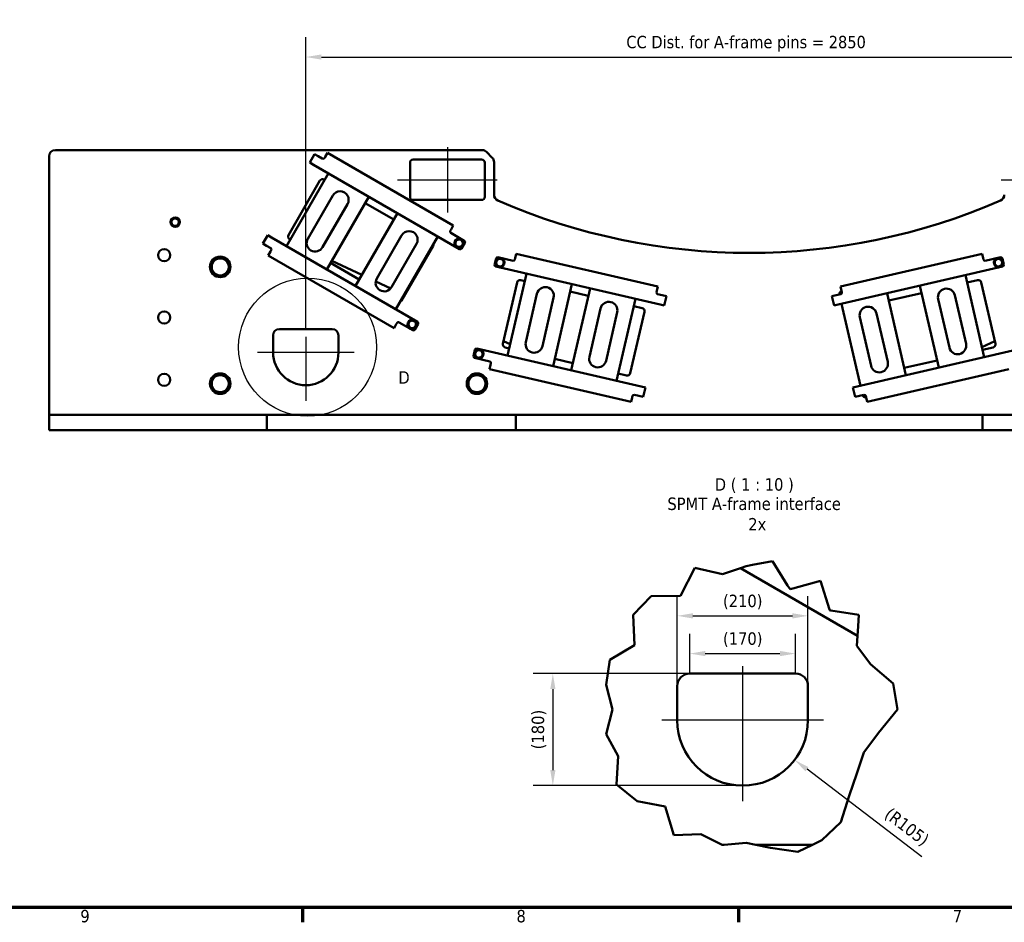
# Model space of a CAD drawing. Header units: millimetres. Extents: x -428974 to 63075, y -12164 to 49045.
# Tile 24 of 131: x 17616 to 29484, y 1320 to 12194. Entities that reach past the tile are written whole.
import ezdxf

# ---------------------------------------------------------------- set-up
doc = ezdxf.new("R2010")
doc.units = ezdxf.units.MM
doc.header["$LTSCALE"] = 75
for name, color, linetype, lineweight in [('Border (ISO)', 7, 'Continuous', 70), ('Break Line (ISO)', 7, 'Continuous', 50), ('Center Mark (ISO)', 7, 'Continuous', 25), ('Centerline (ISO)', 7, 'Continuous', 25), ('Detail Boundary (ISO)', 7, 'Continuous', 25), ('Dimension (ISO)', 7, 'Continuous', 25), ('Symbol (ISO)', 7, 'Continuous', 25), ('Visible (ISO)', 7, 'Continuous', 50)]:
    doc.layers.add(name, color=color, linetype=linetype, lineweight=lineweight)
doc.styles.add('Label Text (ISO)', font='tahoma.ttf')
doc.styles.add('Note Text (ISO)', font='tahoma.ttf')
doc.dimstyles.new('Default (ISO)', dxfattribs={"dimscale": 75, "dimtxt": 2, "dimasz": 2.5, "dimexe": 3.175, "dimexo": 0, "dimgap": 0.762, "dimtad": 1, "dimrnd": 1e-08, "dimtxsty": 'Note Text (ISO)', "dimcen": 0.09, "dimdle": 10, "dimclrd": 256, "dimclre": 256, "dimclrt": 256, "dimazin": 2, "dimtfac": 1, "dimtmove": 0, "dimatfit": 3, "dimfxl": 1, "dimtolj": 1, "dimtzin": 0, "dimlwd": -1, "dimlwe": -1, "dimarcsym": 0})

# ---------------------------------------------------------------- blocks, each defined once
blk = doc.blocks.new('Borders Default Border')
at = {"layer": 'Border (ISO)'}
for p, q in [((280.33, 20), (280.33, 17.6)), ((350.42, 20), (350.42, 17.6))]:
    blk.add_line(p, q, dxfattribs=at)
at = {"layer": 'Border (ISO)', "flags": 128}
blk.add_lwpolyline([(20, 20), (20, 574), (821, 574), (821, 20), (20, 20)], dxfattribs=at)
at = {"layer": 'Border (ISO)', "char_height": 2, "attachment_point": 7, "style": 'Label Text (ISO)'}
for s, insert in [('9', (244.63, 17.56)), ('8', (314.72, 17.55)), ('7', (384.84, 17.6))]:
    blk.add_mtext(s, dxfattribs=dict(at, insert=insert))
blk = doc.blocks.new('2dDetail1')
at = {"layer": 'Detail Boundary (ISO)'}
blk.add_circle((281.15, 109.98), 11.08, dxfattribs=at)
at = {"layer": 'Detail Boundary (ISO)', "insert": (295.74, 104.12), "char_height": 2, "attachment_point": 7, "style": 'Label Text (ISO)'}
blk.add_mtext('D', dxfattribs=at)
blk = doc.blocks.new('*D26')
at = {"layer": 'Defpoints', "color": 0, "transparency": 16777216}
for p in [(31752, 11744), (21065, 8466), (31752, 8466)]:
    blk.add_point(p, dxfattribs=at)
at = {"layer": 'Dimension (ISO)', "transparency": 16777216}
for p, q in [((21065, 8466), (21065, 11982)), ((31752, 8466), (31752, 11982)), ((21252, 11744), (31565, 11744))]:
    blk.add_line(p, q, dxfattribs=at)
for points in [[(21252, 11775), (21252, 11713), (21065, 11744)], [(31565, 11775), (31565, 11713), (31752, 11744)]]:
    blk.add_solid(points, dxfattribs=at)
at = {"layer": 'Dimension (ISO)', "transparency": 16777216, "insert": (24928, 11999), "char_height": 150, "attachment_point": 1, "style": 'Note Text (ISO)'}
blk.add_mtext('\\A1;\\fTahoma|b0|i0;\\H149.0446;CC Dist. for A-frame pins = 2850', dxfattribs=at)
blk = doc.blocks.new('*D27')
at = {"layer": 'Defpoints', "color": 0, "transparency": 16777216}
for p in [(27117, 5012), (25542, 4166), (27117, 4166)]:
    blk.add_point(p, dxfattribs=at)
at = {"layer": 'Dimension (ISO)', "transparency": 16777216}
for p, q in [((25542, 4166), (25542, 5250)), ((27117, 4166), (27117, 5250)), ((25730, 5012), (26930, 5012))]:
    blk.add_line(p, q, dxfattribs=at)
for points in [[(25730, 5043), (25730, 4980), (25542, 5012)], [(26930, 5043), (26930, 4980), (27117, 5012)]]:
    blk.add_solid(points, dxfattribs=at)
at = {"layer": 'Dimension (ISO)', "transparency": 16777216, "insert": (26093, 5267), "char_height": 150, "attachment_point": 1, "style": 'Note Text (ISO)'}
blk.add_mtext('\\A1;(210)', dxfattribs=at)
blk = doc.blocks.new('*D28')
at = {"layer": 'Defpoints', "color": 0, "transparency": 16777216}
for p in [(25692, 4316), (24042, 2966), (26330, 2966)]:
    blk.add_point(p, dxfattribs=at)
at = {"layer": 'Dimension (ISO)', "transparency": 16777216}
for p, q in [((25692, 4316), (23804, 4316)), ((24042, 4129), (24042, 3154)), ((26330, 2966), (23804, 2966))]:
    blk.add_line(p, q, dxfattribs=at)
for points in [[(24011, 4129), (24074, 4129), (24042, 4316)], [(24011, 3154), (24074, 3154), (24042, 2966)]]:
    blk.add_solid(points, dxfattribs=at)
at = {"layer": 'Dimension (ISO)', "transparency": 16777216, "insert": (23787, 3404), "char_height": 150, "attachment_point": 1, "rotation": 90, "style": 'Note Text (ISO)'}
blk.add_mtext('\\A1;(180)', dxfattribs=at)
blk = doc.blocks.new('*D29')
at = {"layer": 'Defpoints', "color": 0, "transparency": 16777216}
for p in [(26967, 4557), (25692, 4316), (26967, 4316)]:
    blk.add_point(p, dxfattribs=at)
at = {"layer": 'Dimension (ISO)', "transparency": 16777216}
for p, q in [((25692, 4316), (25692, 4796)), ((26967, 4316), (26967, 4796)), ((25880, 4557), (26780, 4557))]:
    blk.add_line(p, q, dxfattribs=at)
for points in [[(25880, 4589), (25880, 4526), (25692, 4557)], [(26780, 4589), (26780, 4526), (26967, 4557)]]:
    blk.add_solid(points, dxfattribs=at)
at = {"layer": 'Dimension (ISO)', "transparency": 16777216, "insert": (26093, 4813), "char_height": 150, "attachment_point": 1, "style": 'Note Text (ISO)'}
blk.add_mtext('\\A1;(170)', dxfattribs=at)
blk = doc.blocks.new('*D30')
at = {"layer": 'Defpoints', "color": 0, "transparency": 16777216}
for p in [(26330, 3754), (26956, 3276)]:
    blk.add_point(p, dxfattribs=at)
at = {"layer": 'Dimension (ISO)', "transparency": 16777216}
blk.add_line((28488, 2110), (27106, 3163), dxfattribs=at)
blk.add_solid([(27125, 3188), (27087, 3138), (26956, 3276)], dxfattribs=at)
at = {"layer": 'Dimension (ISO)', "transparency": 16777216, "insert": (28118, 2713), "char_height": 150, "attachment_point": 1, "rotation": 322.7083, "style": 'Note Text (ISO)'}
blk.add_mtext('\\A1;(R105)', dxfattribs=at)

msp = doc.modelspace()

# ---------------------------------------------------------------- linework, layer by layer
at = {"layer": 'Break Line (ISO)'}
for p, q in [((25582.6436, 5251.8036), (25751.6722, 5590.0753)), ((25751.6722, 5590.0753), (26085.7767, 5512.2754)), ((26085.7767, 5512.2754), (26303.2518, 5586.2842)), ((26373.1231, 5610.062), (26303.2518, 5586.2842)), ((26446.9437, 5624.5672), (26373.1231, 5610.062)), ((26446.9437, 5624.5672), (26688.6438, 5672.0595)), ((26688.6438, 5672.0595), (26871.6785, 5379.3465)), ((26900.8785, 5332.6491), (26871.6785, 5379.3465)), ((26935.9266, 5342.2528), (26900.8785, 5332.6491)), ((26935.9266, 5342.2528), (27268.4256, 5433.3624)), ((27268.4256, 5433.3624), (27375.4853, 5088.4734)), ((25011.997, 5024.7734), (25225.8924, 5249.8693)), ((25225.8924, 5249.8693), (25582.6436, 5251.8036)), ((25026.1206, 4660.3452), (25011.997, 5024.7734)), ((27378.0349, 5080.2602), (27375.4853, 5088.4734)), ((27394.2915, 5077.6157), (27378.0349, 5080.2602)), ((27394.2915, 5077.6157), (27731.7945, 5022.7136)), ((27731.7945, 5022.7136), (27722.0158, 4888.4039)), ((27713.5446, 4772.0513), (27722.0158, 4888.4039)), ((27713.5446, 4772.0513), (27704.7659, 4651.4773)), ((24729.65, 4480.8283), (25026.1206, 4660.3452)), ((27704.7659, 4651.4773), (27871.9649, 4428.1868)), ((24684.5803, 4180.3886), (24729.65, 4480.8283)), ((27871.9649, 4428.1868), (28145.0632, 4195.0938)), ((24759.6636, 3882.653), (24684.5803, 4180.3886)), ((28145.0632, 4195.0938), (28197.7497, 3882.653)), ((24685.0496, 3585.0001), (24759.6636, 3882.653)), ((28197.7497, 3882.653), (27967.8028, 3601.4679)), ((24830.2478, 3321.0923), (24685.0496, 3585.0001)), ((27967.8028, 3601.4679), (27791.5972, 3366.3706)), ((27791.5972, 3366.3706), (27705.5827, 3113.3571)), ((24808.6436, 2979.4003), (24830.2478, 3321.0923)), ((27705.5827, 3113.3571), (27612.9811, 2842.2886)), ((25057.6891, 2778.8728), (24808.6436, 2979.4003)), ((25395.0078, 2716.9805), (25057.6891, 2778.8728)), ((27612.9811, 2842.2886), (27512.7471, 2524.502)), ((25499.6989, 2369.8378), (25395.0078, 2716.9805)), ((27512.7471, 2524.502), (27282.3638, 2307.8019)), ((25827.3465, 2383.1441), (25499.6989, 2369.8378)), ((26081.618, 2253.6144), (25827.3465, 2383.1441)), ((26373.1231, 2278.1374), (26107.1347, 2253.6144)), ((26488.038, 2253.6144), (26373.1231, 2278.1374)), ((27282.3638, 2307.8019), (27170.4379, 2253.6144)), ((26085.5284, 2251.6224), (26081.618, 2253.6144)), ((26107.1347, 2253.6144), (26085.5284, 2251.6224)), ((26667.1046, 2215.4013), (26488.038, 2253.6144)), ((26996.6654, 2169.4847), (26667.1046, 2215.4013)), ((27170.4379, 2253.6144), (26996.6654, 2169.4847))]:
    msp.add_line(p, q, dxfattribs=at)
at = {"layer": 'Center Mark (ISO)', "linetype": 'Continuous'}
for p, q in [((21064.8759, 8371.756), (21064.8759, 7603.006)), ((21646.1259, 8184.256), (20483.6259, 8184.256)), ((26329.9213, 4404.4198), (26329.9213, 2778.6144)), ((27304.9213, 3753.6144), (25354.9213, 3753.6144))]:
    msp.add_line(p, q, dxfattribs=at)
at = {"layer": 'Centerline (ISO)', "linetype": 'Continuous'}
for p, q in [((22771.1259, 10659.256), (22771.1259, 9871.756)), ((22171.1259, 10265.506), (23371.1259, 10265.506)), ((29446.1259, 10265.506), (30646.1259, 10265.506))]:
    msp.add_line(p, q, dxfattribs=at)
at = {"layer": 'Visible (ISO)'}
for p, q in [((23190.0599, 10621.756), (18046.1259, 10621.756)), ((21111.565, 10473.2273), (21169.69, 10573.9028)), ((21215.1564, 10547.6528), (21169.69, 10573.9028)), ((21298.8583, 10542.6287), (21325.1083, 10588.0951)), ((22841.7353, 9712.4701), (21325.1083, 10588.0951)), ((23243.0929, 10599.789), (23311.659, 10531.2229)), ((17971.1259, 10546.756), (17971.1259, 7434.256)), ((21111.565, 10473.2273), (21157.0314, 10446.9773)), ((21157.0314, 10446.9773), (22917.228, 9430.7273)), ((21263.8703, 10519.5278), (21215.1564, 10547.6528)), ((21298.8583, 10542.6287), (21289.4833, 10526.3908)), ((22321.1259, 10059.256), (22321.1259, 10471.756)), ((22358.6259, 10509.256), (23183.6259, 10509.256)), ((23221.1259, 10471.756), (23221.1259, 10059.256)), ((23333.6259, 10478.1899), (23333.6259, 10083.6893)), ((21337.4931, 10342.7877), (20831.2431, 9465.937)), ((20855.8018, 9598.9824), (21234.5518, 10254.9966)), ((21285.7777, 10268.7226), (21292.4931, 10264.8454)), ((21088.6289, 9555.4922), (21388.6289, 10075.1075)), ((21567.2467, 9971.9825), (21267.2467, 9452.3672)), ((21318.3824, 9184.687), (21824.6324, 10061.5377)), ((21779.6324, 9983.5954), (22123.9974, 9784.7762)), ((23183.6259, 10021.756), (22358.6259, 10021.756)), ((22168.9974, 9862.7185), (21662.7474, 8985.8677)), ((22806.1103, 9650.7658), (22815.4853, 9667.0037)), ((22975.353, 9531.4028), (22812.9732, 9625.1528)), ((22841.7353, 9712.4701), (22815.4853, 9667.0037)), ((20547.19, 9495.7012), (20605.315, 9596.3766)), ((20547.19, 9495.7012), (20592.6564, 9469.4512)), ((20650.7814, 9570.1266), (20605.315, 9596.3766)), ((20650.7814, 9570.1266), (22410.978, 8553.8766)), ((20876.2431, 9543.8793), (20869.5277, 9547.7564)), ((21920.1332, 9075.423), (22220.1332, 9595.0382)), ((22149.8867, 8704.6177), (22656.1367, 9581.4685)), ((22942.841, 9437.5903), (22982.216, 9505.7898)), ((20592.6564, 9469.4512), (20641.3703, 9441.3262)), ((20612.6083, 9354.0089), (20638.8583, 9399.4752)), ((20648.2333, 9415.7132), (20638.8583, 9399.4752)), ((22398.7509, 9491.9132), (22098.7509, 8972.298)), ((22598.5418, 9467.4966), (22219.7918, 8811.4824)), ((20612.6083, 9354.0089), (22129.2353, 8478.3839)), ((21707.7474, 9063.81), (21363.3824, 9262.6293)), ((21739.5545, 9118.9016), (21377.7951, 9287.5928)), ((23357.3598, 9318.0015), (23339.6449, 9241.2698)), ((23562.5415, 9289.8748), (23379.8471, 9332.0531)), ((23589.2466, 9322.1958), (23585.0288, 9303.9264)), ((23589.2466, 9322.1958), (23601.0565, 9373.3502)), ((25307.4221, 8979.4047), (23601.0565, 9373.3502)), ((29216.1953, 9373.3502), (27509.8298, 8979.4047)), ((29216.1953, 9373.3502), (29228.0053, 9322.1958)), ((29232.2231, 9303.9264), (29228.0053, 9322.1958)), ((29437.4048, 9332.0531), (29254.7104, 9289.8748)), ((29477.6069, 9241.2698), (29459.892, 9318.0015)), ((25334.1037, 8761.5695), (23353.6966, 9218.7826)), ((27483.1482, 8761.5695), (29463.5553, 9218.7826)), ((22087.613, 8956.5993), (21907.6697, 9040.5082)), ((23441.4451, 8290.2451), (23611.8455, 9028.3304)), ((23724.0013, 9133.291), (23496.2384, 8146.7413)), ((23656.82, 9056.4336), (23703.7557, 9045.5977)), ((29241.9635, 8128.4911), (29014.2005, 9115.0408)), ((29034.4461, 9027.3475), (29160.4319, 9056.4336)), ((29205.4064, 9028.3304), (29375.8068, 8290.2451)), ((24044.3215, 8020.2063), (24272.0845, 9006.756)), ((24251.8389, 8919.0627), (24469.9989, 8868.6965)), ((24490.2445, 8956.3898), (24262.4816, 7969.8401)), ((25291.3943, 8909.9808), (25295.6122, 8928.2503)), ((25307.4221, 8979.4047), (25295.6122, 8928.2503)), ((27497.5106, 8899.5878), (27526.332, 8906.2417)), ((27521.6397, 8928.2503), (27509.8298, 8979.4047)), ((27521.6397, 8928.2503), (27525.8575, 8909.9808)), ((28090.4689, 8809.4132), (28486.363, 8900.8126)), ((28466.1174, 8988.5059), (28693.8803, 8001.9562)), ((22257.766, 8877.2556), (22251.3, 8880.2707)), ((23716.1942, 8307.6357), (23851.1648, 8892.2577)), ((24052.1286, 8845.8616), (23917.158, 8261.2395)), ((24810.5647, 7843.3051), (25038.3277, 8829.8548)), ((25360.2543, 8874.8401), (25305.446, 8887.4936)), ((25411.4087, 8863.0301), (25360.2543, 8874.8401)), ((25411.4087, 8863.0301), (25385.2581, 8749.7596)), ((27456.9976, 8874.8401), (27405.8432, 8863.0301)), ((27431.9937, 8749.7596), (27405.8432, 8863.0301)), ((27511.8059, 8887.4936), (27456.9976, 8874.8401)), ((28297.9862, 7910.5568), (28070.2233, 8897.1065)), ((28821.0438, 8242.9894), (28686.0732, 8827.6114)), ((28887.037, 8874.0076), (29022.0077, 8289.3856)), ((24482.4374, 8130.7345), (24617.408, 8715.3566)), ((24818.3718, 8668.9604), (24683.4012, 8084.3384)), ((25146.4783, 8674.0325), (24976.0779, 7935.9472)), ((25018.0821, 8742.1615), (25118.3751, 8719.007)), ((25334.1037, 8761.5695), (25385.2581, 8749.7596)), ((27431.9937, 8749.7596), (27483.1482, 8761.5695)), ((27522.1401, 8770.5715), (27749.9031, 7784.0218)), ((22190.4732, 8546.9512), (22352.853, 8453.2012)), ((27877.0666, 8025.0551), (27742.0959, 8609.6771)), ((27943.0598, 8656.0733), (28078.0304, 8071.4512)), ((20746.1259, 8465.506), (21383.6259, 8465.506)), ((22155.4853, 8523.8502), (22129.2353, 8478.3839)), ((22155.4853, 8523.8502), (22164.8603, 8540.0882)), ((22378.466, 8460.0641), (22417.841, 8528.2636)), ((20671.1259, 8184.256), (20671.1259, 8390.506)), ((21458.6259, 8390.506), (21458.6259, 8184.256)), ((23528.1292, 8284.8755), (23448.7509, 8321.8902)), ((29368.501, 8321.8902), (29213.9519, 8249.8228)), ((23103.4463, 8218.1813), (23085.7314, 8141.4496)), ((25106.3408, 7775.0198), (23125.9336, 8232.2329)), ((23516.4839, 8234.4346), (23469.5483, 8245.2705)), ((27710.9111, 7775.0198), (29691.3183, 8232.2329)), ((29347.7036, 8245.2705), (29221.7179, 8216.1844)), ((23099.7831, 8118.9623), (23282.4774, 8076.784)), ((24282.7272, 8057.5334), (24064.5671, 8107.8996)), ((28673.6347, 8089.6495), (28277.7406, 7998.2501)), ((23280.5013, 7984.8729), (23292.3112, 8036.0273)), ((23280.5013, 7984.8729), (24986.8669, 7590.9274)), ((23296.529, 8054.2968), (23292.3112, 8036.0273)), ((27830.385, 7590.9274), (29536.7506, 7984.8729)), ((24931.1034, 7907.844), (24830.8103, 7930.9984)), ((25157.4952, 7763.2099), (25106.3408, 7775.0198)), ((25157.4952, 7763.2099), (25131.3446, 7649.9394)), ((27710.9111, 7775.0198), (27659.7567, 7763.2099)), ((27685.9072, 7649.9394), (27659.7567, 7763.2099)), ((24998.6768, 7642.0818), (24986.8669, 7590.9274)), ((24998.6768, 7642.0818), (25002.8946, 7660.3512)), ((25025.3819, 7674.4028), (25080.1902, 7661.7493)), ((25080.1902, 7661.7493), (25131.3446, 7649.9394)), ((27685.9072, 7649.9394), (27737.0617, 7661.7493)), ((27737.0617, 7661.7493), (27791.87, 7674.4028)), ((27813.1446, 7663.9199), (27784.3232, 7657.2659)), ((27814.3573, 7660.3512), (27818.5751, 7642.0818)), ((27830.385, 7590.9274), (27818.5751, 7642.0818)), ((18046.1259, 7434.256), (17971.1259, 7434.256)), ((17971.1259, 7246.756), (17971.1259, 7434.256)), ((18046.1259, 7434.256), (19694.9586, 7434.256)), ((19694.9586, 7434.256), (19762.1441, 7434.256)), ((19762.1441, 7434.256), (19930.1078, 7434.256)), ((19930.1078, 7434.256), (19997.2933, 7434.256)), ((19997.2933, 7434.256), (20521.1259, 7434.256)), ((20596.1259, 7434.256), (20521.1259, 7434.256)), ((20596.1259, 7434.256), (20671.1259, 7434.256)), ((20596.1259, 7246.756), (20596.1259, 7434.256)), ((20671.1259, 7434.256), (23521.1259, 7434.256)), ((23521.1259, 7434.256), (23596.1259, 7434.256)), ((23671.1259, 7434.256), (23596.1259, 7434.256)), ((23596.1259, 7246.756), (23596.1259, 7434.256)), ((23671.1259, 7434.256), (29146.1259, 7434.256)), ((29146.1259, 7434.256), (29221.1259, 7434.256)), ((29221.1259, 7246.756), (29221.1259, 7434.256)), ((29296.1259, 7434.256), (29221.1259, 7434.256)), ((32146.1259, 7434.256), (29296.1259, 7434.256)), ((18046.1259, 7246.756), (17971.1259, 7246.756)), ((18046.1259, 7246.756), (19694.9586, 7246.756)), ((19762.1441, 7246.756), (19694.9586, 7246.756)), ((19930.1078, 7246.756), (19762.1441, 7246.756)), ((19997.2933, 7246.756), (19930.1078, 7246.756)), ((19997.2933, 7246.756), (20521.1259, 7246.756)), ((20596.1259, 7246.756), (20521.1259, 7246.756)), ((20596.1259, 7246.756), (20671.1259, 7246.756)), ((20671.1259, 7246.756), (23521.1259, 7246.756)), ((23521.1259, 7246.756), (23596.1259, 7246.756)), ((23671.1259, 7246.756), (23596.1259, 7246.756)), ((23671.1259, 7246.756), (29146.1259, 7246.756)), ((29146.1259, 7246.756), (29221.1259, 7246.756)), ((29296.1259, 7246.756), (29221.1259, 7246.756)), ((32146.1259, 7246.756), (29296.1259, 7246.756)), ((26303.2518, 5586.2842), (27713.5446, 4772.0513)), ((25692.4213, 4316.1144), (26967.4213, 4316.1144)), ((25542.4213, 3753.6144), (25542.4213, 4166.1144)), ((27117.4213, 4166.1144), (27117.4213, 3753.6144)), ((26081.618, 2253.6144), (26107.1347, 2253.6144)), ((26488.038, 2253.6144), (27170.4379, 2253.6144))]:
    msp.add_line(p, q, dxfattribs=at)
for centre, radius in [((19489.8759, 9754.1772), 56.25), ((19489.8759, 9754.1772), 53.4375), ((22912.1908, 9500.7526), 56.25), ((22912.1908, 9500.7526), 53.4375), ((19358.6259, 9356.131), 73.125), ((20033.6259, 9215.506), 123.75), ((23405.1377, 9266.5604), 56.25), ((23405.1377, 9266.5604), 53.4375), ((29412.1142, 9266.5604), 56.25), ((29412.1142, 9266.5604), 53.4375), ((19358.6259, 8606.131), 73.125), ((22347.8158, 8523.2264), 56.25), ((22347.8158, 8523.2264), 53.4375), ((23151.2242, 8166.7402), 56.25), ((23151.2242, 8166.7402), 53.4375), ((19358.6259, 7856.131), 73.125), ((20033.6259, 7809.256), 123.75), ((23127.3759, 7809.256), 123.75)]:
    msp.add_circle(centre, radius, dxfattribs=at)
for centre, radius, start, end in [((18046.1259, 10546.756), 75, 90, 180), ((23190.0599, 10546.756), 75, 45, 90), ((21273.2453, 10535.7658), 18.75, 240, 330), ((22358.6259, 10471.756), 37.5, 90, 180), ((23183.6259, 10471.756), 37.5, 0, 90), ((23258.6259, 10478.1899), 75, 0, 45), ((21267.0277, 10236.2466), 37.5, 60, 150), ((21477.9378, 10023.545), 103.125, 330, 150), ((22358.6259, 10059.256), 37.5, 180, 270), ((23183.6259, 10059.256), 37.5, 270, 0), ((23408.6259, 10083.6893), 75, 180, 246.48416565), ((26408.6259, 16978.006), 7593.75, 246.48416565, 293.51583435), ((29408.6259, 10083.6893), 75, 293.51583435, 0), ((19489.8759, 9754.1772), 45, 129.89856352, 189.89856352), ((19489.8759, 9754.1772), 45, 189.89856352, 249.89856352), ((19489.8759, 9754.1772), 45, 69.89856352, 129.89856352), ((19489.8759, 9754.1772), 45, 9.89856352, 69.89856352), ((19489.8759, 9754.1772), 45, 309.89856352, 9.89856352), ((19489.8759, 9754.1772), 45, 249.89856352, 309.89856352), ((22309.4421, 9543.4757), 103.125, 330, 150), ((22822.3482, 9641.3908), 18.75, 150, 240), ((20888.2777, 9580.2324), 37.5, 150, 240), ((21177.9378, 9503.9297), 103.125, 150, 330), ((22912.1908, 9500.7526), 45, 154.13355989, 214.13355989), ((22912.1908, 9500.7526), 45, 94.13355989, 154.13355989), ((22912.1908, 9500.7526), 45, 34.13355989, 94.13355989), ((22912.1908, 9500.7526), 45, 334.13355989, 34.13355989), ((22965.978, 9515.1648), 18.75, 330, 60), ((20631.9953, 9425.0882), 18.75, 330, 60), ((22566.0658, 9486.2466), 37.5, 330, 5.85782001), ((22912.1908, 9500.7526), 45, 214.13355989, 274.13355989), ((22912.1908, 9500.7526), 45, 274.13355989, 334.13355989), ((22926.603, 9446.9653), 18.75, 240, 330), ((20033.6259, 9215.506), 119.0625, 120.01333295, 179.98666705), ((20033.6259, 9215.506), 103.125, 150, 210), ((20033.6259, 9215.506), 103.125, 90, 150), ((20033.6259, 9215.506), 119.0625, 60.01333295, 119.98666705), ((20033.6259, 9215.506), 103.125, 30, 90), ((20033.6259, 9215.506), 119.0625, 0.01333295, 59.98666705), ((20033.6259, 9215.506), 103.125, 330, 30), ((23375.6293, 9313.7836), 18.75, 77, 167), ((23405.1377, 9266.5604), 45, 130.14395359, 190.14395359), ((23405.1377, 9266.5604), 45, 190.14395359, 250.14395359), ((23405.1377, 9266.5604), 45, 70.14395359, 130.14395359), ((23405.1377, 9266.5604), 45, 10.14395359, 70.14395359), ((23405.1377, 9266.5604), 45, 310.14395359, 10.14395359), ((23566.7593, 9308.1442), 18.75, 257, 347), ((29250.4926, 9308.1442), 18.75, 193, 283), ((29412.1142, 9266.5604), 45, 172.49968518, 232.49968518), ((29412.1142, 9266.5604), 45, 112.49968518, 172.49968518), ((29412.1142, 9266.5604), 45, 52.49968518, 112.49968518), ((29412.1142, 9266.5604), 45, 292.49968518, 352.49968518), ((29441.6226, 9313.7836), 18.75, 13, 103), ((29412.1142, 9266.5604), 45, 352.49968518, 52.49968518), ((20033.6259, 9215.506), 119.0625, 180.01333295, 239.98666705), ((20033.6259, 9215.506), 103.125, 210, 270), ((20033.6259, 9215.506), 103.125, 270, 330), ((20033.6259, 9215.506), 119.0625, 300.01333295, 359.98666705), ((23357.9144, 9237.052), 18.75, 167, 257), ((23405.1377, 9266.5604), 45, 250.14395359, 310.14395359), ((29412.1142, 9266.5604), 45, 232.49968518, 292.49968518), ((29459.3375, 9237.052), 18.75, 283, 13), ((20033.6259, 9215.506), 119.0625, 240.01333295, 299.98666705), ((22009.4421, 9023.8605), 103.125, 150, 330), ((23648.3844, 9019.8947), 37.5, 77, 167), ((29168.8675, 9019.8947), 37.5, 13, 103), ((23951.6467, 8869.0597), 103.125, 347, 167), ((25309.6638, 8905.763), 18.75, 167, 257), ((27533.372, 8888.6238), 37.5, 106.84950047, 163), ((27507.5881, 8905.763), 18.75, 283, 13), ((28786.5551, 8850.8095), 103.125, 13, 193), ((22187.3158, 8830.2324), 37.5, 294.14217999, 330), ((24717.8899, 8692.1585), 103.125, 347, 167), ((27533.372, 8888.6238), 37.5, 163, 187.26082953), ((25109.9395, 8682.4682), 37.5, 347, 77), ((27842.5779, 8632.8752), 103.125, 13, 193), ((22181.0982, 8530.7132), 18.75, 60, 150), ((22347.8158, 8523.2264), 45, 94.13355989, 154.13355989), ((22347.8158, 8523.2264), 45, 34.13355989, 94.13355989), ((22347.8158, 8523.2264), 45, 334.13355989, 34.13355989), ((22401.603, 8537.6386), 18.75, 330, 60), ((20746.1259, 8390.506), 75, 90, 180), ((21383.6259, 8390.506), 75, 0, 90), ((22347.8158, 8523.2264), 45, 154.13355989, 214.13355989), ((22347.8158, 8523.2264), 45, 214.13355989, 274.13355989), ((22347.8158, 8523.2264), 45, 274.13355989, 334.13355989), ((22362.228, 8469.4391), 18.75, 240, 330), ((23816.6761, 8284.4376), 103.125, 167, 347), ((23121.7158, 8213.9634), 18.75, 77, 167), ((23151.2242, 8166.7402), 45, 130.14395359, 190.14395359), ((23151.2242, 8166.7402), 45, 70.14395359, 130.14395359), ((23151.2242, 8166.7402), 45, 10.14395359, 70.14395359), ((23477.9839, 8281.8094), 37.5, 167, 257), ((28921.5258, 8266.1875), 103.125, 193, 13), ((29339.2679, 8281.8094), 37.5, 283, 13), ((21064.8759, 8184.256), 393.75, 180, 0), ((23104.0009, 8137.2318), 18.75, 167, 257), ((23151.2242, 8166.7402), 45, 190.14395359, 250.14395359), ((23151.2242, 8166.7402), 45, 250.14395359, 310.14395359), ((23151.2242, 8166.7402), 45, 310.14395359, 10.14395359), ((23278.2596, 8058.5146), 18.75, 347, 77), ((24582.9193, 8107.5364), 103.125, 167, 347), ((27977.5485, 8048.2532), 103.125, 193, 13), ((20033.6259, 7809.256), 119.0625, 120.01333295, 179.98666705), ((20033.6259, 7809.256), 103.125, 150, 210), ((20033.6259, 7809.256), 103.125, 90, 150), ((20033.6259, 7809.256), 119.0625, 60.01333295, 119.98666705), ((20033.6259, 7809.256), 103.125, 30, 90), ((20033.6259, 7809.256), 119.0625, 0.01333295, 59.98666705), ((20033.6259, 7809.256), 103.125, 330, 30), ((23127.3759, 7809.256), 119.0625, 120.01333295, 179.98666705), ((23127.3759, 7809.256), 103.125, 150, 210), ((23127.3759, 7809.256), 103.125, 90, 150), ((23127.3759, 7809.256), 119.0625, 60.01333295, 119.98666705), ((23127.3759, 7809.256), 103.125, 30, 90), ((23127.3759, 7809.256), 119.0625, 0.01333295, 59.98666705), ((23127.3759, 7809.256), 103.125, 330, 30), ((24939.539, 7944.3828), 37.5, 257, 347), ((20033.6259, 7809.256), 119.0625, 180.01333295, 239.98666705), ((20033.6259, 7809.256), 103.125, 210, 270), ((20033.6259, 7809.256), 103.125, 270, 330), ((20033.6259, 7809.256), 119.0625, 300.01333295, 359.98666705), ((23127.3759, 7809.256), 119.0625, 180.01333295, 239.98666705), ((23127.3759, 7809.256), 103.125, 210, 270), ((23127.3759, 7809.256), 103.125, 270, 330), ((23127.3759, 7809.256), 119.0625, 300.01333295, 359.98666705), ((20033.6259, 7809.256), 119.0625, 240.01333295, 299.98666705), ((23127.3759, 7809.256), 119.0625, 240.01333295, 299.98666705), ((25021.1641, 7656.1334), 18.75, 77, 167), ((27811.7489, 7682.8409), 37.5, 198.73917048, 223), ((27811.7489, 7682.8409), 37.5, 223, 279.15049953), ((27796.0878, 7656.1334), 18.75, 13, 103), ((25692.4213, 4166.1144), 150, 90, 180), ((26967.4213, 4166.1144), 150, 0, 90), ((26329.9213, 3753.6144), 787.5, 180, 0)]:
    msp.add_arc(centre, radius, start, end, dxfattribs=at)
for points in [[(19441.0796, 9772.0355), (19451.7611, 9780.9662), (19461.0116, 9788.7004)], [(19445.5458, 9746.4415), (19443.4731, 9758.3197), (19441.0796, 9772.0355)], [(19450.012, 9720.8475), (19447.6186, 9734.5633), (19445.5458, 9746.4415)], [(19461.0116, 9788.7004), (19470.262, 9796.4346), (19480.9435, 9805.3652)], [(19480.9435, 9805.3652), (19494.0185, 9800.5801), (19505.3417, 9796.4361)], [(19505.3417, 9796.4361), (19516.6649, 9792.292), (19529.7398, 9787.5069)], [(19538.6723, 9736.3189), (19527.9908, 9727.3882), (19518.7403, 9719.6541)], [(19529.7398, 9787.5069), (19532.1333, 9773.7911), (19534.2061, 9761.9129)], [(19534.2061, 9761.9129), (19536.2788, 9750.0347), (19538.6723, 9736.3189)], [(19474.4102, 9711.9184), (19463.087, 9716.0624), (19450.012, 9720.8475)], [(19498.8084, 9702.9892), (19485.7334, 9707.7743), (19474.4102, 9711.9184)], [(19518.7403, 9719.6541), (19509.4899, 9711.9199), (19498.8084, 9702.9892)], [(22860.3644, 9497.0071), (22866.4387, 9509.5352), (22871.6992, 9520.3849)], [(22874.9428, 9475.502), (22868.177, 9485.4825), (22860.3644, 9497.0071)], [(22871.6992, 9520.3849), (22876.9596, 9531.2346), (22883.0339, 9543.7628)], [(22883.0339, 9543.7628), (22896.9207, 9544.7664), (22908.9471, 9545.6355)], [(22908.9471, 9545.6355), (22920.9734, 9546.5047), (22934.8603, 9547.5082)], [(22934.8603, 9547.5082), (22942.6728, 9535.9837), (22949.4387, 9526.0031)], [(22949.4387, 9526.0031), (22956.2046, 9516.0226), (22964.0171, 9504.498)], [(22964.0171, 9504.498), (22957.9428, 9491.9699), (22952.6824, 9481.1202)], [(22889.5213, 9453.9969), (22881.7087, 9465.5214), (22874.9428, 9475.502)], [(22915.4344, 9455.8696), (22903.4081, 9455.0005), (22889.5213, 9453.9969)], [(22941.3476, 9457.7424), (22927.4608, 9456.7388), (22915.4344, 9455.8696)], [(22952.6824, 9481.1202), (22947.4219, 9470.2705), (22941.3476, 9457.7424)], [(19914.5474, 9215.506), (19930.5009, 9243.1382), (19944.3171, 9267.0685)], [(19944.3171, 9267.0685), (19958.1332, 9290.9987), (19974.0867, 9318.631)], [(19974.0867, 9318.631), (20005.9937, 9318.631), (20033.6259, 9318.631)], [(20033.6259, 9318.631), (20061.2582, 9318.631), (20093.1652, 9318.631)], [(20093.1652, 9318.631), (20109.1187, 9290.9987), (20122.9348, 9267.0685)], [(20122.9348, 9267.0685), (20136.7509, 9243.1382), (20152.7044, 9215.506)], [(23356.2653, 9284.2095), (23366.9085, 9293.1859), (23376.1257, 9300.9596)], [(23360.8411, 9258.6349), (23358.7175, 9270.5041), (23356.2653, 9284.2095)], [(23365.4169, 9233.0602), (23362.9647, 9246.7657), (23360.8411, 9258.6349)], [(23376.1257, 9300.9596), (23385.3429, 9308.7333), (23395.9861, 9317.7096)], [(23395.9861, 9317.7096), (23409.0814, 9312.9806), (23420.4223, 9308.8851)], [(23420.4223, 9308.8851), (23431.7631, 9304.7896), (23444.8585, 9300.0605)], [(23444.8585, 9300.0605), (23447.3106, 9286.3551), (23449.4342, 9274.4859)], [(23449.4342, 9274.4859), (23451.5579, 9262.6166), (23454.01, 9248.9112)], [(29364.1079, 9246.6758), (29365.9253, 9260.4797), (29367.4992, 9272.4343)], [(29367.4992, 9272.4343), (29369.0732, 9284.3888), (29370.8906, 9298.1928)], [(29370.8906, 9298.1928), (29383.7538, 9303.5208), (29394.8937, 9308.135)], [(29394.8937, 9308.135), (29406.0336, 9312.7493), (29418.8969, 9318.0773)], [(29418.8969, 9318.0773), (29429.9427, 9309.6014), (29439.5087, 9302.2611)], [(29439.5087, 9302.2611), (29449.0747, 9294.9208), (29460.1205, 9286.4449)], [(29456.7292, 9260.6864), (29455.1553, 9248.7319), (29453.3379, 9234.928)], [(29460.1205, 9286.4449), (29458.3031, 9272.641), (29456.7292, 9260.6864)], [(19944.3171, 9163.9435), (19930.5009, 9187.8737), (19914.5474, 9215.506)], [(19974.0867, 9112.381), (19958.1332, 9140.0132), (19944.3171, 9163.9435)], [(20122.9348, 9163.9435), (20109.1187, 9140.0132), (20093.1652, 9112.381)], [(20152.7044, 9215.506), (20136.7509, 9187.8737), (20122.9348, 9163.9435)], [(23389.853, 9224.2357), (23378.5122, 9228.3312), (23365.4169, 9233.0602)], [(23414.2892, 9215.4111), (23401.1939, 9220.1402), (23389.853, 9224.2357)], [(23434.1496, 9232.1612), (23424.9324, 9224.3874), (23414.2892, 9215.4111)], [(23454.01, 9248.9112), (23443.3669, 9239.9349), (23434.1496, 9232.1612)], [(29384.7198, 9230.8596), (29375.1538, 9238.1999), (29364.1079, 9246.6758)], [(29405.3316, 9215.0434), (29394.2858, 9223.5193), (29384.7198, 9230.8596)], [(29429.3348, 9224.9857), (29418.1949, 9220.3715), (29405.3316, 9215.0434)], [(29453.3379, 9234.928), (29440.4747, 9229.5999), (29429.3348, 9224.9857)], [(20033.6259, 9112.381), (20005.9937, 9112.381), (19974.0867, 9112.381)], [(20093.1652, 9112.381), (20061.2582, 9112.381), (20033.6259, 9112.381)], [(22307.3242, 8542.8588), (22312.5846, 8553.7085), (22318.6589, 8566.2366)], [(22318.6589, 8566.2366), (22332.5457, 8567.2402), (22344.5721, 8568.1093)], [(22344.5721, 8568.1093), (22356.5984, 8568.9785), (22370.4853, 8569.9821)], [(22370.4853, 8569.9821), (22378.2978, 8558.4575), (22385.0637, 8548.477)], [(22385.0637, 8548.477), (22391.8296, 8538.4964), (22399.6421, 8526.9719)], [(22295.9894, 8519.4809), (22302.0637, 8532.0091), (22307.3242, 8542.8588)], [(22310.5678, 8497.9758), (22303.802, 8507.9564), (22295.9894, 8519.4809)], [(22325.1463, 8476.4707), (22317.3337, 8487.9953), (22310.5678, 8497.9758)], [(22351.0594, 8478.3435), (22339.0331, 8477.4743), (22325.1463, 8476.4707)], [(22376.9726, 8480.2162), (22363.0858, 8479.2126), (22351.0594, 8478.3435)], [(22388.3074, 8503.594), (22383.0469, 8492.7443), (22376.9726, 8480.2162)], [(22399.6421, 8526.9719), (22393.5678, 8514.4437), (22388.3074, 8503.594)], [(23102.3518, 8184.3893), (23112.995, 8193.3656), (23122.2122, 8201.1394)], [(23122.2122, 8201.1394), (23131.4294, 8208.9131), (23142.0726, 8217.8894)], [(23142.0726, 8217.8894), (23155.1679, 8213.1604), (23166.5088, 8209.0649)], [(23166.5088, 8209.0649), (23177.8496, 8204.9694), (23190.9449, 8200.2403)], [(23190.9449, 8200.2403), (23193.3971, 8186.5349), (23195.5207, 8174.6656)], [(23106.9276, 8158.8147), (23104.8039, 8170.6839), (23102.3518, 8184.3893)], [(23111.5034, 8133.24), (23109.0512, 8146.9454), (23106.9276, 8158.8147)], [(23135.9395, 8124.4155), (23124.5987, 8128.511), (23111.5034, 8133.24)], [(23160.3757, 8115.5909), (23147.2804, 8120.32), (23135.9395, 8124.4155)], [(23180.2361, 8132.3409), (23171.0189, 8124.5672), (23160.3757, 8115.5909)], [(23200.0965, 8149.091), (23189.4534, 8140.1147), (23180.2361, 8132.3409)], [(23195.5207, 8174.6656), (23197.6444, 8162.7964), (23200.0965, 8149.091)], [(19914.5474, 7809.256), (19930.5009, 7836.8882), (19944.3171, 7860.8185)], [(19944.3171, 7860.8185), (19958.1332, 7884.7487), (19974.0867, 7912.381)], [(19974.0867, 7912.381), (20005.9937, 7912.381), (20033.6259, 7912.381)], [(20033.6259, 7912.381), (20061.2582, 7912.381), (20093.1652, 7912.381)], [(20093.1652, 7912.381), (20109.1187, 7884.7487), (20122.9348, 7860.8185)], [(20122.9348, 7860.8185), (20136.7509, 7836.8882), (20152.7044, 7809.256)], [(23008.2974, 7809.256), (23024.2509, 7836.8882), (23038.0671, 7860.8185)], [(23038.0671, 7860.8185), (23051.8832, 7884.7487), (23067.8367, 7912.381)], [(23067.8367, 7912.381), (23099.7437, 7912.381), (23127.3759, 7912.381)], [(23127.3759, 7912.381), (23155.0082, 7912.381), (23186.9152, 7912.381)], [(23186.9152, 7912.381), (23202.8687, 7884.7487), (23216.6848, 7860.8185)], [(23216.6848, 7860.8185), (23230.5009, 7836.8882), (23246.4544, 7809.256)], [(19944.3171, 7757.6935), (19930.5009, 7781.6237), (19914.5474, 7809.256)], [(19974.0867, 7706.131), (19958.1332, 7733.7632), (19944.3171, 7757.6935)], [(20122.9348, 7757.6935), (20109.1187, 7733.7632), (20093.1652, 7706.131)], [(20152.7044, 7809.256), (20136.7509, 7781.6237), (20122.9348, 7757.6935)], [(23038.0671, 7757.6935), (23024.2509, 7781.6237), (23008.2974, 7809.256)], [(23067.8367, 7706.131), (23051.8832, 7733.7632), (23038.0671, 7757.6935)], [(23216.6848, 7757.6935), (23202.8687, 7733.7632), (23186.9152, 7706.131)], [(23246.4544, 7809.256), (23230.5009, 7781.6237), (23216.6848, 7757.6935)], [(20033.6259, 7706.131), (20005.9937, 7706.131), (19974.0867, 7706.131)], [(20093.1652, 7706.131), (20061.2582, 7706.131), (20033.6259, 7706.131)], [(23127.3759, 7706.131), (23099.7437, 7706.131), (23067.8367, 7706.131)], [(23186.9152, 7706.131), (23155.0082, 7706.131), (23127.3759, 7706.131)]]:
    msp.add_rational_spline(points, [1, 1.0379548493, 1], degree=2, dxfattribs=at)

# ---------------------------------------------------------------- block references
at = {"xscale": 75, "yscale": 75, "zscale": 75}
msp.add_blockref('Borders Default Border', (0, 0), dxfattribs=at)
at = {"layer": 'Detail Boundary (ISO)', "xscale": 75, "yscale": 75, "zscale": 75}
msp.add_blockref('2dDetail1', (0, 0), dxfattribs=at)

# ---------------------------------------------------------------- texts
at = {"layer": 'Symbol (ISO)', "attachment_point": 7, "style": 'Label Text (ISO)'}
for s, insert, char_height in [('D ( 1 : 10 )', (25993.6535, 6492.7978), 150.000002), ('SPMT A-frame interface', (25422.9218, 6284.1169), 150.000002), ('2x', (26397.4559, 6040.3063), 150)]:
    msp.add_mtext(s, dxfattribs=dict(at, insert=insert, char_height=char_height))

# ---------------------------------------------------------------- dimensions: what is measured, and where the dimension line sits
at = {"layer": 'Dimension (ISO)'}
for base, p1, p2, angle, text, override, picture, middle in [((31752.3759, 11744.2029), (21064.8759, 8465.506), (31752.3759, 8465.506), 180, '\\fTahoma|b0|i0;\\H149.0446;CC Dist. for A-frame pins = <>', {"dimgap": 0.762, "dimdec": 2, "dimlfac": 0.266667, "dimtol": 0, "dimlim": 0, "dimtp": 0, "dimtm": 0, "dimtdec": 2, "dimtofl": 0, "dimatfit": 1}, '*D26', (26408.6259, 11744.2029)), ((27117.4213, 5011.5234), (25542.4213, 4166.1144), (27117.4213, 4166.1144), 180, '(<>)', {"dimgap": 0.762, "dimdec": 2, "dimlfac": 0.133333, "dimtol": 0, "dimlim": 0, "dimtp": 0, "dimtm": 0, "dimtdec": 2, "dimtofl": 0, "dimatfit": 1}, '*D27', (26329.9213, 5011.5234)), ((26967.4213, 4557.4725), (25692.4213, 4316.1144), (26967.4213, 4316.1144), 180, '(<>)', {"dimgap": 0.762, "dimdec": 2, "dimlfac": 0.133333, "dimtol": 0, "dimlim": 0, "dimtp": 0, "dimtm": 0, "dimtdec": 2, "dimtofl": 0, "dimatfit": 1}, '*D29', (26329.9213, 4557.4725)), ((24042.4213, 2966.1144), (25692.4213, 4316.1144), (26329.9213, 2966.1144), 270, '(<>)', {"dimgap": 0.762, "dimdec": 2, "dimlfac": 0.133333, "dimtol": 0, "dimlim": 0, "dimtp": 0, "dimtm": 0, "dimtdec": 2, "dimtofl": 0, "dimatfit": 1}, '*D28', (24042.4213, 3641.1144))]:
    dim = msp.add_linear_dim(base=base, p1=p1, p2=p2, angle=angle, text=text, dimstyle='Default (ISO)', override=override, dxfattribs=at)
    dim.commit()
    dim.dimension.update_dxf_attribs({"geometry": picture, "text_midpoint": middle, "dimtype": 160})
dim = msp.add_radius_dim(center=(26329.9213, 3753.6144), mpoint=(26956.4254, 3276.4888), text='(<>)', dimstyle='Default (ISO)', override={"dimgap": 0.762, "dimdec": 2, "dimlfac": 0.133333, "dimcen": 0, "dimtol": 0, "dimlim": 0, "dimtp": 0, "dimtm": 0, "dimtdec": 2, "dimtofl": 0}, dxfattribs=at)
dim.commit()
dim.dimension.update_dxf_attribs({"geometry": '*D30', "text_midpoint": (28202.8108, 2327.2813), "dimtype": 164})

doc.saveas('drawing.dxf')
